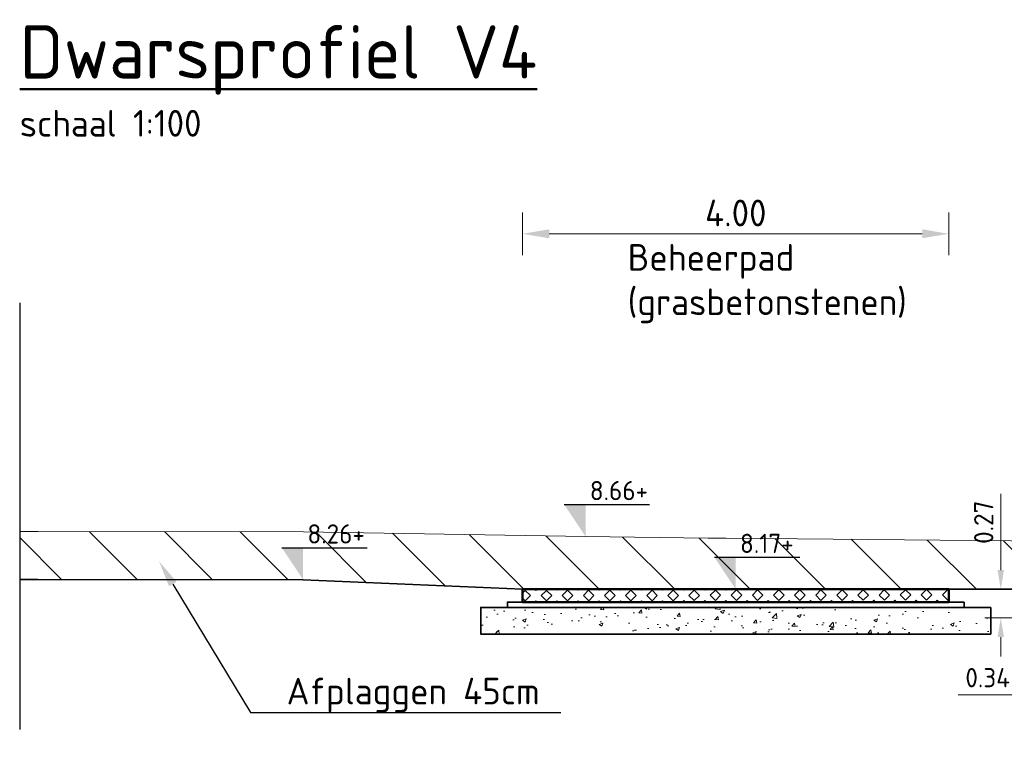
# Model space of a CAD drawing. Header units: metres. Extents: x 199581 to 207779, y 462378 to 466293.
# Tile 78 of 134: x 207298 to 207307, y 466054 to 466061. Entities that reach past the tile are written whole.
import ezdxf
from ezdxf import colors
from ezdxf.entities.mleader import LeaderData, LeaderLine
from ezdxf.math import Vec2, Vec3

# ---------------------------------------------------------------- set-up
doc = ezdxf.new("R2010")
doc.units = ezdxf.units.M
doc.linetypes.add('XX-AFBREEK', pattern=[7, 4, -1, 1, -1])
doc.layers.get('0').update_dxf_attribs({"lineweight": 25})
for name, color, linetype, lineweight in [('B-WE-GR-MAAIVELD-G-GRIJS', 253, 'GW-MAAIVELD', 13), ('N-WA-VH-VERHARDING_FUNDERING-AD', 252, 'Continuous', 18), ('N-WA-VH-VERHARDING_FUNDERING_GRANULAAT_MENG-GD', 251, 'Continuous', 35), ('N-WA-VH-VERHARDING_FUNDERING_ZAND-GD', 251, 'Continuous', 35), ('N-WE-GW-MAAIVELD-GD', 90, 'GW-MAAIVELD', 35), ('N-WE-GW-ONTGRAVING-WERK-AD', 253, 'Continuous', 18), ('N-WE-VH-VERHARDING_GRASBETONSTEEN-GD', 7, 'Continuous', 50), ('X-XX-AL-AFBREEKLIJN-GD', 250, 'XX-AFBREEK', 25), ('X-XX-AL-M', 7, 'Continuous', 18), ('X-XX-AL-PEILMAAT-BEST-SD', 251, 'Continuous', 25), ('X-XX-AL-PEILMAAT-SD', 7, 'Continuous', 25), ('X-XX-AL-REFERENTIE-T25', 7, 'Continuous', 25), ('X-XX-AL-T25', 7, 'Continuous', 25), ('X-XX-AL-T50', 7, 'Continuous', 50)]:
    doc.layers.add(name, color=color, linetype=linetype, lineweight=lineweight)
doc.layers.add('N-WE-VH-VERHARDING_GRASBETONSTEEN-AD', color=72, linetype='Continuous', lineweight=18, transparency=0.3)
doc.styles.add('NLCS-ISO', font='NLCS-ISO.ttf')
doc.styles.add('NLCS-ISO-M100-T18', font='NLCS-ISO.ttf', dxfattribs={"height": 0.18})
doc.styles.add('NLCS-ISO-M100-T25', font='NLCS-ISO.ttf', dxfattribs={"height": 0.25})
doc.styles.add('NLCS-ISO-M50-T25', font='NLCS-ISO.ttf', dxfattribs={"height": 0.125})
doc.styles.add('NLCS-ISO-M50-T50', font='NLCS-ISO.ttf', dxfattribs={"height": 0.25})
doc.linetypes.add('GW-MAAIVELD', pattern='A,12,[40,NLCS.SHX,S=1,R=0,X=0,Y=-0.5],12', length=24)
doc.dimstyles.new('NLCS-M100-T18-PIJL_L2_H1', dxfattribs={"dimscale": 0.1, "dimtxt": 2.5, "dimasz": 1.8, "dimexe": 2, "dimexo": 2, "dimgap": 0.7, "dimtad": 1, "dimzin": 0, "dimdsep": 46, "dimtxsty": 'NLCS-ISO-M100-T18', "dimcen": 0, "dimdle": 2, "dimclrd": 256, "dimclre": 256, "dimclrt": 10, "dimadec": 1, "dimazin": 0, "dimtfac": 1, "dimtdec": 3, "dimtofl": 0, "dimtmove": 0, "dimatfit": 3, "dimfxl": 2, "dimfxlon": 1, "dimtfillclr": 256, "dimtolj": 1, "dimtzin": 0, "dimlwd": -1, "dimlwe": -1, "dimarcsym": 0})
doc.dimstyles.new('NLCS-M100-T25-PIJL_L2_H1', dxfattribs={"dimscale": 0.1, "dimtxt": 2.5, "dimasz": 2.5, "dimexe": 2, "dimexo": 2, "dimgap": 0.7, "dimtad": 1, "dimzin": 0, "dimdsep": 46, "dimtxsty": 'NLCS-ISO-M100-T25', "dimcen": 0, "dimdle": 2, "dimclrd": 256, "dimclre": 256, "dimclrt": 256, "dimadec": 1, "dimazin": 0, "dimtfac": 1, "dimtdec": 3, "dimtofl": 0, "dimtmove": 0, "dimatfit": 3, "dimfxl": 2, "dimfxlon": 1, "dimtfillclr": 256, "dimtolj": 1, "dimtzin": 0, "dimlwd": -1, "dimlwe": -1, "dimarcsym": 0})

# ---------------------------------------------------------------- blocks, each defined once
blk = doc.blocks.new('SAL-PEILMAAT_INFRACAD_H01-SOD')
blk.add_line((-2, 3), (6, 3))
blk.add_solid([(-2, 3), (0, 3), (0, 0)])
at = {"style": 'NLCS-ISO'}
blk.add_attdef('...', (0.4, 3.4), '', height=1.8, dxfattribs=at)
blk = doc.blocks.new('*D115')
at = {"layer": 'X-XX-AL-M', "transparency": 16777216}
for p, q in [((207307.8723, 466054.9202), (207307.8723, 466054.6202)), ((207308.2108, 466054.9202), (207308.2108, 466054.6202)), ((207307.6923, 466054.7702), (207306.9583, 466054.7702)), ((207308.3908, 466054.7702), (207308.5708, 466054.7702))]:
    blk.add_line(p, q, dxfattribs=at)
for points in [[(207307.6923, 466054.8002), (207307.6923, 466054.7402), (207307.8723, 466054.7702)], [(207308.3908, 466054.8002), (207308.3908, 466054.7402), (207308.2108, 466054.7702)]]:
    blk.add_solid(points, dxfattribs=at)
at = {"layer": 'X-XX-AL-M', "transparency": 16777216, "insert": (207307.2353, 466054.9302), "char_height": 0.18, "attachment_point": 5, "style": 'NLCS-ISO-M100-T18'}
blk.add_mtext('\\A1;0.34', dxfattribs=at)
blk = doc.blocks.new('*D227')
at = {"layer": 'X-XX-AL-M', "transparency": 16777216}
for p, q in [((207307.3581, 466055.9387), (207307.3581, 466056.6547)), ((207307.2081, 466055.7587), (207307.5081, 466055.7587)), ((207307.5081, 466055.4902), (207307.2081, 466055.4902)), ((207307.3581, 466055.3102), (207307.3581, 466055.1302))]:
    blk.add_line(p, q, dxfattribs=at)
for points in [[(207307.3281, 466055.9387), (207307.3881, 466055.9387), (207307.3581, 466055.7587)], [(207307.3281, 466055.3102), (207307.3881, 466055.3102), (207307.3581, 466055.4902)]]:
    blk.add_solid(points, dxfattribs=at)
at = {"layer": 'X-XX-AL-M', "transparency": 16777216, "insert": (207307.1981, 466056.3867), "char_height": 0.18, "attachment_point": 5, "rotation": 90, "style": 'NLCS-ISO-M100-T18'}
blk.add_mtext('\\A1;0.27', dxfattribs=at)
blk = doc.blocks.new('*D283')
at = {"layer": 'X-XX-AL-M', "transparency": 16777216}
for p, q in [((207302.8751, 466058.8902), (207302.8751, 466059.2902)), ((207306.8723, 466058.8902), (207306.8723, 466059.2902)), ((207303.1251, 466059.0902), (207306.6223, 466059.0902))]:
    blk.add_line(p, q, dxfattribs=at)
for points in [[(207303.1251, 466059.1319), (207303.1251, 466059.0486), (207302.8751, 466059.0902)], [(207306.6223, 466059.1319), (207306.6223, 466059.0486), (207306.8723, 466059.0902)]]:
    blk.add_solid(points, dxfattribs=at)
at = {"layer": 'X-XX-AL-M', "transparency": 16777216, "insert": (207304.8737, 466059.2852), "char_height": 0.25, "attachment_point": 5, "style": 'NLCS-ISO-M100-T25'}
blk.add_mtext('\\A1;4.00', dxfattribs=at)

msp = doc.modelspace()

# ---------------------------------------------------------------- hatches: boundary and pattern name
at = {"layer": 'N-WA-VH-VERHARDING_FUNDERING-AD'}
h = msp.add_hatch(dxfattribs=at)
h.set_pattern_fill('AVH-FUNDERING_GRANULAAT_MENG_01', color=256, scale=0.05, pattern_type=2)
h.set_pattern_definition([(50, (207304.68164, 466055.47442), (0.35863, -0.031376), [0.0375, -0.4125]), (355, (207304.68164, 466055.4744), (-0.069376, 0.376096), [0.03, -0.33]), (100.451, (207304.71152, 466055.4718), (0.289255, 0.34472), [0.03187, -0.35057]), (46.184, (207304.68164, 466055.5744), (0.53362, -0.08276), [0.05625, -0.61875]), (96.636, (207304.7261, 466055.5675), (0.46733, 0.48706), [0.047805, -0.52586]), (351.184, (207304.68164, 466055.5744), (0.46733, 0.48706), [0.045, -0.495]), (21, (207304.73164, 466055.54942), (0.298454, -0.20131), [0.0375, -0.4125]), (326, (207304.73164, 466055.5494), (0.12166, 0.362575), [0.03, -0.33]), (71.451, (207304.7565, 466055.53264), (0.42011, 0.161265), [0.03187, -0.35057]), (37.5, (207304.68164, 466055.47442), (0.00608, 0.166447), [0, -0.326, 0, -0.335, 0, -0.33125]), (7.5, (207304.68164, 466055.47442), (0.131535, 0.197206), [0, -0.191, 0, -0.3185, 0, -0.12625]), (327.5, (207304.57014, 466055.47442), (0.266911, -0.0112774), [0, -0.125, 0, -0.39, 0, -0.5175]), (317.5, (207304.52014, 466055.47442), (0.291593, 0.050052), [0, -0.1625, 0, -0.259, 0, -0.3675])])
h.paths.add_polyline_path([(207302.4837, 466055.5887), (207302.4837, 466055.3387), (207307.2637, 466055.3387), (207307.2637, 466055.5887)])
at = {"layer": 'N-WE-GW-ONTGRAVING-WERK-AD'}
h = msp.add_hatch(dxfattribs=at)
h.set_pattern_fill('AGW-WERK_ONTGRAVEN-SO', color=256, scale=0.1, pattern_type=2)
h.set_pattern_definition([(135, (-5, 0), (-0.3535533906, -0.3535533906), [])])
h.paths.add_polyline_path([(207309.7108, 466055.2202), (207310.7108, 466055.4202), (207311.0347, 466055.7442), (207311.3557, 466055.7442), (207313.5497, 466055.6945), (207316.8765, 466055.7315), (207316.5588, 466055.9712), (207313.5678, 466056.1442), (207311.3608, 466056.1942), (207309.484, 466056.1939), (207308.7936, 466056.1999), (207304.7824, 466056.238), (207304.6142, 466056.2368), (207303.4654, 466056.2537), (207300.822, 466056.2976), (207298.3325, 466056.3007), (207298.1608, 466056.3012), (207298.1608, 466055.8512), (207298.3315, 466055.8507), (207300.818, 466055.8476), (207302.8751, 466055.7587), (207306.8723, 466055.7587), (207307.8723, 466055.7587), (207308.2108, 466055.4202), (207309.2108, 466055.2202)])
at = {"layer": 'N-WE-VH-VERHARDING_GRASBETONSTEEN-AD'}
h = msp.add_hatch(dxfattribs=at)
h.set_pattern_fill('AVH-GRASBETONSTEEN_02', color=256, scale=0.1, angle=0.10225, pattern_type=2)
h.set_pattern_definition([(45.102249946, (-5846.57845, 3334.75168), (-0.099171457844, 0.09881812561), [0.07, -0.07]), (135.102249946, (-5846.57845, 3334.75168), (-0.09881812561, -0.099171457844), [0.07, -0.07]), (45.102249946, (-5846.62804, 3334.80109), (-0.099171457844, 0.09881812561), [0.07, -0.07]), (135.102249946, (-5846.52905, 3334.80127), (-0.09881812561, -0.099171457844), [0.07, -0.07])])
h.paths.add_polyline_path([(207306.8723, 466055.7587), (207306.8723, 466055.6387), (207302.8751, 466055.6387), (207302.8751, 466055.7587)])

# ---------------------------------------------------------------- linework, layer by layer
at = {"layer": 'B-WE-GR-MAAIVELD-G-GRIJS', "flags": 128}
msp.add_lwpolyline([(207298.1608, 466056.3012), (207298.3325, 466056.3007), (207300.822, 466056.2976), (207303.4654, 466056.2537), (207304.6142, 466056.2368), (207304.7824, 466056.238), (207308.7936, 466056.1999), (207309.484, 466056.1939), (207311.3608, 466056.1942), (207313.5678, 466056.1442), (207316.5588, 466055.9712), (207318.0338, 466054.8582), (207318.1278, 466054.7162), (207319.5488, 466054.7272), (207319.6088, 466054.9032), (207322.8768, 466055.5952), (207324.4468, 466056.1632), (207327.6528, 466056.3251)], dxfattribs=at)
at = {"layer": 'N-WA-VH-VERHARDING_FUNDERING_GRANULAAT_MENG-GD', "flags": 128}
msp.add_lwpolyline([(207307.2637, 466055.5887), (207307.2637, 466055.3387), (207302.4837, 466055.3387), (207302.4837, 466055.5887)], close=True, dxfattribs=at)
at = {"layer": 'N-WA-VH-VERHARDING_FUNDERING_ZAND-GD', "flags": 128}
msp.add_lwpolyline([(207307.0137, 466055.6387), (207307.0137, 466055.5887), (207302.7337, 466055.5887), (207302.7337, 466055.6387)], close=True, dxfattribs=at)
at = {"layer": 'N-WE-GW-MAAIVELD-GD', "flags": 128}
msp.add_lwpolyline([(207298.1608, 466055.8512), (207298.3315, 466055.8507), (207300.818, 466055.8476), (207302.8751, 466055.7587), (207306.8723, 466055.7587), (207307.8723, 466055.7587)], dxfattribs=at)
at = {"layer": 'N-WE-VH-VERHARDING_GRASBETONSTEEN-GD'}
msp.add_lwpolyline([(207306.8723, 466055.7587), (207306.8723, 466055.6387), (207302.8751, 466055.6387), (207302.8751, 466055.7587)], close=True, dxfattribs=at)
at = {"layer": 'X-XX-AL-AFBREEKLIJN-GD', "flags": 128}
msp.add_lwpolyline([(207298.1608, 466058.4443), (207298.1608, 466054.4443)], dxfattribs=at)

# ---------------------------------------------------------------- block references
at = {"layer": 'X-XX-AL-PEILMAAT-BEST-SD', "xscale": 0.1, "yscale": 0.1, "zscale": 0.1}
msp.add_blockref('SAL-PEILMAAT_INFRACAD_H01-SOD', (207303.4654, 466056.2537), dxfattribs=at).add_auto_attribs({'...': '8.66+'})
at = {"layer": 'X-XX-AL-PEILMAAT-SD', "xscale": 0.1, "yscale": 0.1, "zscale": 0.1}
for p, values in [((207300.818, 466055.8476), {'...': '8.26+'}), ((207304.8737, 466055.7587), {'...': '8.17+'})]:
    msp.add_blockref('SAL-PEILMAAT_INFRACAD_H01-SOD', p, dxfattribs=at).add_auto_attribs(values)

# ---------------------------------------------------------------- texts
at = {"layer": 'X-XX-AL-REFERENTIE-T25', "insert": (207303.8606, 466058.9945), "char_height": 0.25, "attachment_point": 1, "style": 'NLCS-ISO-M100-T25'}
msp.add_mtext_dynamic_manual_height_columns('Beheerpad\\P(grasbetonstenen)', width=0.975866, gutter_width=1.25, heights=[0], dxfattribs=at)
at = {"layer": 'X-XX-AL-T25', "insert": (207298.1608, 466060.2507), "char_height": 0.25, "attachment_point": 1, "style": 'NLCS-ISO-M50-T25'}
msp.add_mtext_dynamic_manual_height_columns('schaal 1:100', width=2.052182, gutter_width=1.25, heights=[0], dxfattribs=at)
at = {"layer": 'X-XX-AL-T50', "insert": (207298.1608, 466061.0449), "char_height": 0.5, "attachment_point": 1, "style": 'NLCS-ISO-M50-T50'}
msp.add_mtext_dynamic_manual_height_columns('{\\LDwarsprofiel V4}', width=18.275557, gutter_width=2.5, heights=[0], dxfattribs=at)

# ---------------------------------------------------------------- dimensions: what is measured, and where the dimension line sits
at = {"layer": 'X-XX-AL-M'}
dim = msp.add_linear_dim(base=(207306.8723, 466059.0902), p1=(207302.8751, 466055.7587), p2=(207306.8723, 466055.7587), dimstyle='NLCS-M100-T25-PIJL_L2_H1', dxfattribs=at)
dim.commit()
dim.dimension.update_dxf_attribs({"geometry": '*D283', "text_midpoint": (207304.8737, 466059.2852)})
dim = msp.add_linear_dim(base=(207307.3581, 466055.7587), p1=(207309.2108, 466055.4902), p2=(207306.8723, 466055.7587), angle=90, dimstyle='NLCS-M100-T18-PIJL_L2_H1', override={"dimexe": 1.5, "dimexo": 1.5, "dimclrt": 256, "dimfxl": 1.5}, dxfattribs=at)
dim.commit()
dim.dimension.update_dxf_attribs({"geometry": '*D227', "text_midpoint": (207307.1981, 466056.3867)})
dim = msp.add_linear_dim(base=(207307.8723, 466054.7702), p1=(207308.2108, 466055.4202), p2=(207307.8723, 466055.7587), dimstyle='NLCS-M100-T18-PIJL_L2_H1', override={"dimexe": 1.5, "dimexo": 1.5, "dimclrt": 256, "dimfxl": 1.5}, dxfattribs=at)
dim.commit()
dim.dimension.update_dxf_attribs({"geometry": '*D115', "text_midpoint": (207307.2353, 466054.9302)})

# ---------------------------------------------------------------- leaders
at = {"layer": 'X-XX-AL-REFERENTIE-T25'}
ml = msp.add_multileader_mtext('Standard', dxfattribs=at)
ml.set_content('Afplaggen 45cm', color=256, style='NLCS-ISO-M100-T25')
ml.set_leader_properties(color=256, linetype='ByLayer', lineweight=-1)
ml.build(insert=Vec2(0, 0))
ml.multileader.update_dxf_attribs({"text_left_attachment_type": 5, "text_right_attachment_type": 5, "dogleg_length": 0.25, "arrow_head_size": 0.25})
ctx = ml.context
ctx.base_point, ctx.char_height, ctx.arrow_head_size, ctx.landing_gap_size, ctx.plane_origin = Vec3(207300.5734, 466054.6046), 0.25, 0.25, 0.09, Vec3(207299.4667, 466056.022)
ctx.left_attachment, ctx.right_attachment = 5, 5
notes = []
notes.append((ctx, [(1, (1, 1, 0), (207300.3234, 466054.6046), (1, 0), 0.25, [(0, [(207299.4667, 466056.022)], 0, [])])]))
ctx.mtext.insert, ctx.mtext.flow_direction = Vec3(207300.6634, 466054.9296), 5
for ctx, leaders in notes:
    for number, flags, end, landing, length, lines in leaders:
        leader = LeaderData()
        leader.index, (leader.has_last_leader_line, leader.has_dogleg_vector, leader.attachment_direction) = number, flags
        leader.last_leader_point, leader.dogleg_vector, leader.dogleg_length = Vec3(end), Vec3(landing), length
        for number, points, colour, breaks in lines:
            line = LeaderLine()
            line.index, line.vertices, line.color, line.breaks = number, Vec3.list(points), colors.encode_raw_color(colour), breaks
            leader.lines.append(line)
        ctx.leaders.append(leader)

doc.saveas('drawing.dxf')
